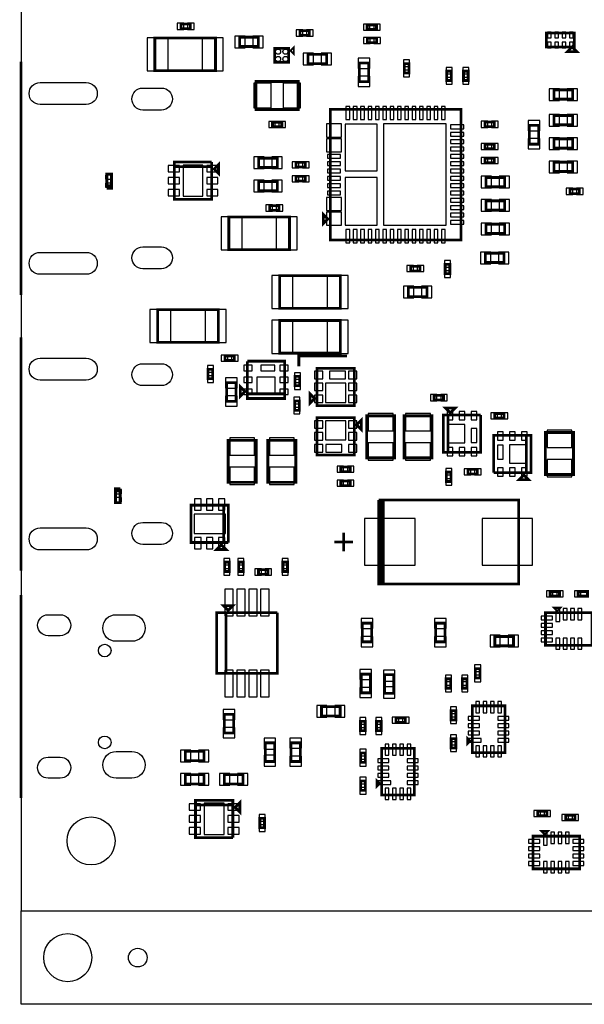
# Model space of a CAD drawing. Extents: x -287 to 3987, y -100 to 6443.
# Tile 1 of 10: x -103 to 1107, y -100 to 2010. Entities that reach past the tile are written whole.
import ezdxf

# ---------------------------------------------------------------- set-up
doc = ezdxf.new("R2010")
doc.units = 0
for name, color, linetype in [('BG_OUTLINE', 95, 'CONTINUOUS'), ('PG_ASSEMBLY_BOTTOM', 52, 'CONTINUOUS'), ('PIN_BOTTOM', 1, 'CONTINUOUS')]:
    doc.layers.add(name, color=color, linetype=linetype)

msp = doc.modelspace()

# ---------------------------------------------------------------- linework, layer by layer
at = {"layer": 'BG_OUTLINE'}
for points in [[(-100, 100), (3246.45, 100), (3246.45, 6009.32), (-100, 6009.32)], [(-100, -100), (-100, 100), (3246.45, 100), (3246.45, -100)]]:
    msp.add_lwpolyline(points, close=True, dxfattribs=at)
at = {"layer": 'BG_OUTLINE', "const_width": 6}
for points in [[(-100, 1919.61), (-100, 1419.61)], [(-100, 1329.06), (-100, 829.06)], [(-100, 777.12), (-100, 342.12)]]:
    msp.add_lwpolyline(points, dxfattribs=at)
at = {"layer": 'PG_ASSEMBLY_BOTTOM', "const_width": 6}
for points in [[(262.44, 1990.51), (242.44, 1990.51), (242.44, 2000.51), (262.44, 2000.51), (262.44, 1990.51)], [(497.58, 1986.17), (517.58, 1986.17), (517.58, 1976.17), (497.58, 1976.17), (497.58, 1986.17)], [(641.54, 1998.77), (661.54, 1998.77), (661.54, 1988.77), (641.54, 1988.77), (641.54, 1998.77)], [(1085.38, 1981.34), (1025.38, 1981.34), (1025.38, 1951.34), (1085.38, 1951.34), (1085.38, 1981.34)], [(186.54, 1970.4), (316.54, 1970.4), (316.54, 1900.4), (186.54, 1900.4), (186.54, 1970.4)], [(408.36, 1952.25), (368.36, 1952.25), (368.36, 1972.25), (408.36, 1972.25), (408.36, 1952.25)], [(641.79, 1970.33), (661.79, 1970.33), (661.79, 1960.33), (641.79, 1960.33), (641.79, 1970.33)], [(473.34, 1918.37), (443.34, 1918.37), (443.34, 1948.37), (473.34, 1948.37), (473.34, 1918.37)], [(478.34, 1943.37), (483.34, 1948.37), (483.34, 1938.37), (478.34, 1943.37)], [(1090.38, 1941.34), (1070.38, 1941.34), (1080.38, 1951.34), (1090.38, 1941.34)], [(554.77, 1915.63), (514.77, 1915.63), (514.77, 1935.63), (554.77, 1935.63), (554.77, 1915.63)], [(644.54, 1916.9), (644.54, 1876.9), (624.54, 1876.9), (624.54, 1916.9), (644.54, 1916.9)], [(730.98, 1915.38), (730.98, 1895.38), (720.98, 1895.38), (720.98, 1915.38), (730.98, 1915.38)], [(821.97, 1899.57), (821.97, 1879.57), (811.97, 1879.57), (811.97, 1899.57), (821.97, 1899.57)], [(857.97, 1899.57), (857.97, 1879.57), (847.97, 1879.57), (847.97, 1899.57), (857.97, 1899.57)], [(493.49, 1817.26), (403.49, 1817.26), (403.49, 1877.26), (493.49, 1877.26), (493.49, 1817.26)], [(1041.54, 1859.4), (1081.54, 1859.4), (1081.54, 1839.4), (1041.54, 1839.4), (1041.54, 1859.4)], [(562.36, 1537.76), (842.36, 1537.76), (842.36, 1817.76), (562.36, 1817.76), (562.36, 1537.76)], [(914.05, 1780.48), (894.05, 1780.48), (894.05, 1790.48), (914.05, 1790.48), (914.05, 1780.48)], [(1041.54, 1804.4), (1081.54, 1804.4), (1081.54, 1784.4), (1041.54, 1784.4), (1041.54, 1804.4)], [(458.49, 1780.26), (438.49, 1780.26), (438.49, 1790.26), (458.49, 1790.26), (458.49, 1780.26)], [(988.91, 1743.17), (988.91, 1783.17), (1008.91, 1783.17), (1008.91, 1743.17), (988.91, 1743.17)], [(1041.54, 1754.4), (1081.54, 1754.4), (1081.54, 1734.4), (1041.54, 1734.4), (1041.54, 1754.4)], [(914.05, 1732.98), (894.05, 1732.98), (894.05, 1742.98), (914.05, 1742.98), (914.05, 1732.98)], [(449.05, 1693.17), (409.05, 1693.17), (409.05, 1713.17), (449.05, 1713.17), (449.05, 1693.17)], [(914.05, 1702.98), (894.05, 1702.98), (894.05, 1712.98), (914.05, 1712.98), (914.05, 1702.98)], [(308.47, 1704.82), (228.47, 1704.82), (228.47, 1624.82), (308.47, 1624.82), (308.47, 1694.82), (228.47, 1694.82)], [(228.47, 1694.82), (308.47, 1694.82), (308.47, 1704.82)], [(313.47, 1689.82), (323.47, 1699.82), (323.47, 1679.82), (313.47, 1689.82)], [(509.05, 1694), (489.05, 1694), (489.05, 1704), (509.05, 1704), (509.05, 1694)], [(1081.54, 1684.4), (1041.54, 1684.4), (1041.54, 1704.4), (1081.54, 1704.4), (1081.54, 1684.4)], [(83.59, 1648.8), (83.59, 1678.8), (93.59, 1678.8), (93.59, 1653.8), (83.59, 1653.8)], [(509.05, 1664), (489.05, 1664), (489.05, 1674), (509.05, 1674), (509.05, 1664)], [(896.17, 1671.61), (936.17, 1671.61), (936.17, 1651.61), (896.17, 1651.61), (896.17, 1671.61)], [(83.59, 1653.8), (93.59, 1653.8), (93.59, 1648.8), (83.59, 1648.8)], [(449.05, 1643.17), (409.05, 1643.17), (409.05, 1663.17), (449.05, 1663.17), (449.05, 1643.17)], [(1096.04, 1636.9), (1076.04, 1636.9), (1076.04, 1646.9), (1096.04, 1646.9), (1096.04, 1636.9)], [(896.17, 1621.61), (936.17, 1621.61), (936.17, 1601.61), (896.17, 1601.61), (896.17, 1621.61)], [(452.53, 1601.26), (432.53, 1601.26), (432.53, 1611.26), (452.53, 1611.26), (452.53, 1601.26)], [(475, 1517), (345, 1517), (345, 1587), (475, 1587), (475, 1517)], [(557.36, 1582.76), (547.36, 1572.76), (547.36, 1592.76), (557.36, 1582.76)], [(896.17, 1571.61), (936.17, 1571.61), (936.17, 1551.61), (896.17, 1551.61), (896.17, 1571.61)], [(894.75, 1509.41), (934.75, 1509.41), (934.75, 1489.41), (894.75, 1489.41), (894.75, 1509.41)], [(734.54, 1481.4), (754.54, 1481.4), (754.54, 1471.4), (734.54, 1471.4), (734.54, 1481.4)], [(818.54, 1485.4), (818.54, 1465.4), (808.54, 1465.4), (808.54, 1485.4), (818.54, 1485.4)], [(583.84, 1391.32), (453.84, 1391.32), (453.84, 1461.32), (583.84, 1461.32), (583.84, 1391.32)], [(729.54, 1436.4), (769.54, 1436.4), (769.54, 1416.4), (729.54, 1416.4), (729.54, 1436.4)], [(192.54, 1388.4), (322.54, 1388.4), (322.54, 1318.4), (192.54, 1318.4), (192.54, 1388.4)], [(584.08, 1295.32), (454.08, 1295.32), (454.08, 1365.32), (584.08, 1365.32), (584.08, 1295.32)], [(337, 1289.5), (357, 1289.5), (357, 1279.5), (337, 1279.5), (337, 1289.5)], [(598, 1289), (495, 1289), (495, 1267)], [(464.73, 1208.01), (384.73, 1208.01), (384.73, 1278.01)], [(384.73, 1278.01), (464.73, 1278.01), (464.73, 1198.01), (384.73, 1198.01), (384.73, 1208.01), (464.73, 1208.01)], [(534.02, 1182.87), (534.02, 1262.87), (614.02, 1262.87), (614.02, 1182.87), (534.02, 1182.87)], [(310.65, 1260.41), (310.65, 1240.41), (300.65, 1240.41), (300.65, 1260.41), (310.65, 1260.41)], [(487.04, 1225.4), (487.04, 1245.4), (497.04, 1245.4), (497.04, 1225.4), (487.04, 1225.4)], [(360.54, 1231.83), (360.54, 1191.83), (340.54, 1191.83), (340.54, 1231.83), (360.54, 1231.83)], [(379.73, 1213.01), (369.73, 1203.01), (369.73, 1223.01), (379.73, 1213.01)], [(529.02, 1197.87), (519.02, 1187.87), (519.02, 1207.87), (529.02, 1197.87)], [(785.06, 1204.86), (805.06, 1204.86), (805.06, 1194.86), (785.06, 1194.86), (785.06, 1204.86)], [(495.99, 1192.9), (495.99, 1172.9), (485.99, 1172.9), (485.99, 1192.9), (495.99, 1192.9)], [(700.4, 1160.8), (700.4, 1070.8), (640.4, 1070.8), (640.4, 1160.8), (700.4, 1160.8)], [(780.4, 1160.8), (780.4, 1070.8), (720.4, 1070.8), (720.4, 1160.8), (780.4, 1160.8)], [(884.68, 1162.61), (884.68, 1082.61), (804.68, 1082.61), (804.68, 1162.61), (814.68, 1162.61), (814.68, 1082.61)], [(819.68, 1167.61), (809.68, 1177.61), (829.68, 1177.61), (819.68, 1167.61)], [(814.68, 1082.61), (814.68, 1162.61), (884.68, 1162.61)], [(934.62, 1155.82), (914.62, 1155.82), (914.62, 1165.82), (934.62, 1165.82), (934.62, 1155.82)], [(614.02, 1156.87), (614.02, 1076.87), (534.02, 1076.87), (534.02, 1156.87), (614.02, 1156.87)], [(619.02, 1141.87), (629.02, 1151.87), (629.02, 1131.87), (619.02, 1141.87)], [(912.32, 1039.17), (912.32, 1119.17), (992.32, 1119.17), (992.32, 1039.17), (982.32, 1039.17), (982.32, 1119.17)], [(982.32, 1119.17), (982.32, 1039.17), (912.32, 1039.17)], [(1083.38, 1125.34), (1083.38, 1035.34), (1023.38, 1035.34), (1023.38, 1125.34), (1083.38, 1125.34)], [(343.58, 1018.62), (343.58, 1108.62), (403.58, 1108.62), (403.58, 1018.62), (343.58, 1018.62)], [(428.58, 1018.62), (428.58, 1108.62), (488.58, 1108.62), (488.58, 1018.62), (428.58, 1018.62)], [(585.04, 1051.4), (605.04, 1051.4), (605.04, 1041.4), (585.04, 1041.4), (585.04, 1051.4)], [(821.18, 1040.28), (821.18, 1020.28), (811.18, 1020.28), (811.18, 1040.28), (821.18, 1040.28)], [(857.62, 1046.18), (877.62, 1046.18), (877.62, 1036.18), (857.62, 1036.18), (857.62, 1046.18)], [(977.32, 1034.17), (987.32, 1024.17), (967.32, 1024.17), (977.32, 1034.17)], [(585.04, 1021.4), (605.04, 1021.4), (605.04, 1011.4), (585.04, 1011.4), (585.04, 1021.4)], [(112.29, 999.75), (102.29, 999.75), (102.29, 1004.75), (112.29, 1004.75)], [(112.29, 1004.75), (112.29, 974.75), (102.29, 974.75), (102.29, 999.75), (112.29, 999.75)], [(344.09, 889.5), (344.09, 969.5), (264.09, 969.5), (264.09, 889.5), (334.09, 889.5), (334.09, 969.5)], [(334.09, 969.5), (334.09, 889.5), (344.09, 889.5)], [(670.95, 800.68), (675.95, 800.68), (675.95, 980.68), (670.95, 980.68), (670.95, 800.68), (665.95, 800.68), (665.95, 980.68)], [(665.95, 980.68), (965.95, 980.68), (965.95, 800.68), (670.95, 800.68)], [(590.95, 870.68), (590.95, 910.68)], [(329.09, 884.5), (339.09, 874.5), (319.09, 874.5), (329.09, 884.5)], [(570.95, 890.68), (610.95, 890.68)], [(336.01, 827.29), (336.01, 847.29), (346.01, 847.29), (346.01, 827.29), (336.01, 827.29)], [(366.01, 827.29), (366.01, 847.29), (376.01, 847.29), (376.01, 827.29), (366.01, 827.29)], [(460.77, 827.29), (460.77, 847.29), (470.77, 847.29), (470.77, 827.29), (460.77, 827.29)], [(408.73, 831.27), (428.73, 831.27), (428.73, 821.27), (408.73, 821.27), (408.73, 831.27)], [(1033.54, 784.4), (1053.54, 784.4), (1053.54, 774.4), (1033.54, 774.4), (1033.54, 784.4)], [(1113.54, 774.4), (1093.54, 774.4), (1093.54, 784.4), (1113.54, 784.4), (1113.54, 774.4)], [(448.81, 739.12), (448.81, 609.12), (318.81, 609.12), (318.81, 739.12), (338.81, 739.12), (338.81, 609.12)], [(343.81, 744.12), (333.81, 754.12), (353.81, 754.12), (343.81, 744.12)], [(338.81, 609.12), (338.81, 739.12), (448.81, 739.12)], [(1123.54, 739.38), (1123.54, 669.38), (1023.54, 669.38), (1023.54, 739.38), (1123.54, 739.38)], [(1043.54, 749.38), (1053.54, 749.38), (1048.54, 744.38), (1043.54, 749.38)], [(650.9, 716.6), (650.9, 676.6), (630.9, 676.6), (630.9, 716.6), (650.9, 716.6)], [(808.38, 716.6), (808.38, 676.6), (788.38, 676.6), (788.38, 716.6), (808.38, 716.6)], [(955.05, 668.11), (915.05, 668.11), (915.05, 688.11), (955.05, 688.11), (955.05, 668.11)], [(883.23, 619.3), (883.23, 599.3), (873.23, 599.3), (873.23, 619.3), (883.23, 619.3)], [(648.46, 607.36), (648.46, 567.36), (628.46, 567.36), (628.46, 607.36), (648.46, 607.36)], [(678.46, 566.18), (678.46, 606.18), (698.46, 606.18), (698.46, 566.18), (678.46, 566.18)], [(810.54, 577.4), (810.54, 597.4), (820.54, 597.4), (820.54, 577.4), (810.54, 577.4)], [(855.54, 597.4), (855.54, 577.4), (845.54, 577.4), (845.54, 597.4), (855.54, 597.4)], [(543.67, 537.63), (583.67, 537.63), (583.67, 517.63), (543.67, 517.63), (543.67, 537.63)], [(831.54, 529.4), (831.54, 509.4), (821.54, 509.4), (821.54, 529.4), (831.54, 529.4)], [(866.56, 539.4), (936.56, 539.4), (936.56, 439.4), (866.56, 439.4), (866.56, 539.4)], [(335.42, 481.15), (335.42, 521.15), (355.42, 521.15), (355.42, 481.15), (335.42, 481.15)], [(627.04, 486.42), (627.04, 506.42), (637.04, 506.42), (637.04, 486.42), (627.04, 486.42)], [(671.54, 506.42), (671.54, 486.42), (661.54, 486.42), (661.54, 506.42), (671.54, 506.42)], [(723.34, 503.73), (703.34, 503.73), (703.34, 513.73), (723.34, 513.73), (723.34, 503.73)], [(821.54, 449.4), (821.54, 469.4), (831.54, 469.4), (831.54, 449.4), (821.54, 449.4)], [(856.56, 459.4), (856.56, 469.4), (861.56, 464.4), (856.56, 459.4)], [(291.67, 422.18), (251.67, 422.18), (251.67, 442.18), (291.67, 442.18), (291.67, 422.18)], [(443.13, 460.27), (443.13, 420.27), (423.13, 420.27), (423.13, 460.27), (443.13, 460.27)], [(478.13, 420.27), (478.13, 460.27), (498.13, 460.27), (498.13, 420.27), (478.13, 420.27)], [(672.56, 448.42), (742.56, 448.42), (742.56, 348.42), (672.56, 348.42), (672.56, 448.42)], [(637.54, 438.42), (637.54, 418.42), (627.54, 418.42), (627.54, 438.42), (637.54, 438.42)], [(291.67, 372.18), (251.67, 372.18), (251.67, 392.18), (291.67, 392.18), (291.67, 372.18)], [(375.24, 372.18), (335.24, 372.18), (335.24, 392.18), (375.24, 392.18), (375.24, 372.18)], [(627.54, 358.42), (627.54, 378.42), (637.54, 378.42), (637.54, 358.42), (627.54, 358.42)], [(662.56, 368.42), (662.56, 378.42), (667.56, 373.42), (662.56, 368.42)], [(353.68, 257.21), (273.68, 257.21), (273.68, 337.21), (353.68, 337.21), (353.68, 327.21), (273.68, 327.21)], [(358.68, 322.21), (368.68, 332.21), (368.68, 312.21), (358.68, 322.21)], [(273.68, 327.21), (353.68, 327.21), (353.68, 257.21)], [(1006.54, 313.9), (1026.54, 313.9), (1026.54, 303.9), (1006.54, 303.9), (1006.54, 313.9)], [(411.54, 278.4), (411.54, 298.4), (421.54, 298.4), (421.54, 278.4), (411.54, 278.4)], [(1086.54, 295.4), (1066.54, 295.4), (1066.54, 305.4), (1086.54, 305.4), (1086.54, 295.4)], [(1096.54, 260.38), (1096.54, 190.38), (996.54, 190.38), (996.54, 260.38), (1096.54, 260.38)], [(1016.54, 270.38), (1026.54, 270.38), (1021.54, 265.38), (1016.54, 270.38)]]:
    msp.add_lwpolyline(points, dxfattribs=at)
at = {"layer": 'PIN_BOTTOM'}
for points in [[(248.42, 1989.01), (248.42, 2002.01), (234.42, 2002.01), (234.42, 1989.01)], [(270.46, 1989.01), (270.46, 2002.01), (256.46, 2002.01), (256.46, 1989.01)], [(489.56, 1987.67), (489.56, 1974.67), (503.56, 1974.67), (503.56, 1987.67)], [(511.6, 1987.67), (511.6, 1974.67), (525.6, 1974.67), (525.6, 1987.67)], [(633.52, 2000.27), (633.52, 1987.27), (647.52, 1987.27), (647.52, 2000.27)], [(655.56, 2000.27), (655.56, 1987.27), (669.56, 1987.27), (669.56, 2000.27)], [(1035.76, 1971.17), (1035.76, 1983.17), (1027.76, 1983.17), (1027.76, 1971.17)], [(1051.51, 1971.17), (1051.51, 1983.17), (1043.51, 1983.17), (1043.51, 1971.17)], [(1067.25, 1971.17), (1067.25, 1983.17), (1059.25, 1983.17), (1059.25, 1971.17)], [(1083, 1971.17), (1083, 1983.17), (1075, 1983.17), (1075, 1971.17)], [(169.98, 1970.9), (169.98, 1899.9), (214.98, 1899.9), (214.98, 1970.9)], [(288.1, 1970.9), (288.1, 1899.9), (333.1, 1899.9), (333.1, 1970.9)], [(380.07, 1949.75), (380.07, 1974.75), (358.07, 1974.75), (358.07, 1949.75)], [(418.65, 1949.75), (418.65, 1974.75), (396.65, 1974.75), (396.65, 1949.75)], [(633.77, 1971.83), (633.77, 1958.83), (647.77, 1958.83), (647.77, 1971.83)], [(655.81, 1971.83), (655.81, 1958.83), (669.81, 1958.83), (669.81, 1971.83)], [(1035.76, 1949.51), (1035.76, 1961.51), (1027.76, 1961.51), (1027.76, 1949.51)], [(1051.51, 1949.51), (1051.51, 1961.51), (1043.51, 1961.51), (1043.51, 1949.51)], [(1067.25, 1949.51), (1067.25, 1961.51), (1059.25, 1961.51), (1059.25, 1949.51)], [(1083, 1949.51), (1083, 1961.51), (1075, 1961.51), (1075, 1949.51)], [(526.48, 1913.13), (526.48, 1938.13), (504.48, 1938.13), (504.48, 1913.13)], [(565.06, 1913.13), (565.06, 1938.13), (543.06, 1938.13), (543.06, 1913.13)], [(647.04, 1927.19), (622.04, 1927.19), (622.04, 1905.19), (647.04, 1905.19)], [(732.48, 1923.4), (719.48, 1923.4), (719.48, 1909.4), (732.48, 1909.4)], [(732.48, 1901.36), (719.48, 1901.36), (719.48, 1887.36), (732.48, 1887.36)], [(823.47, 1907.59), (810.47, 1907.59), (810.47, 1893.59), (823.47, 1893.59)], [(859.47, 1907.59), (846.47, 1907.59), (846.47, 1893.59), (859.47, 1893.59)], [(647.04, 1888.61), (622.04, 1888.61), (622.04, 1866.61), (647.04, 1866.61)], [(823.47, 1885.55), (810.47, 1885.55), (810.47, 1871.55), (823.47, 1871.55)], [(859.47, 1885.55), (846.47, 1885.55), (846.47, 1871.55), (859.47, 1871.55)], [(435.49, 1820.76), (435.49, 1873.76), (398.49, 1873.76), (398.49, 1820.76)], [(498.49, 1820.76), (498.49, 1873.76), (461.49, 1873.76), (461.49, 1820.76)], [(1031.25, 1861.9), (1031.25, 1836.9), (1053.25, 1836.9), (1053.25, 1861.9)], [(1069.83, 1861.9), (1069.83, 1836.9), (1091.83, 1836.9), (1091.83, 1861.9)], [(604, 1823.65), (596, 1823.65), (596, 1795.65), (604, 1795.65)], [(619.75, 1823.65), (611.75, 1823.65), (611.75, 1795.65), (619.75, 1795.65)], [(635.49, 1823.65), (627.49, 1823.65), (627.49, 1795.65), (635.49, 1795.65)], [(651.24, 1823.65), (643.24, 1823.65), (643.24, 1795.65), (651.24, 1795.65)], [(666.99, 1823.65), (658.99, 1823.65), (658.99, 1795.65), (666.99, 1795.65)], [(682.74, 1823.65), (674.74, 1823.65), (674.74, 1795.65), (682.74, 1795.65)], [(698.49, 1823.65), (690.49, 1823.65), (690.49, 1795.65), (698.49, 1795.65)], [(714.23, 1823.65), (706.23, 1823.65), (706.23, 1795.65), (714.23, 1795.65)], [(729.98, 1823.65), (721.98, 1823.65), (721.98, 1795.65), (729.98, 1795.65)], [(745.73, 1823.65), (737.73, 1823.65), (737.73, 1795.65), (745.73, 1795.65)], [(761.48, 1823.65), (753.48, 1823.65), (753.48, 1795.65), (761.48, 1795.65)], [(777.23, 1823.65), (769.23, 1823.65), (769.23, 1795.65), (777.23, 1795.65)], [(792.97, 1823.65), (784.97, 1823.65), (784.97, 1795.65), (792.97, 1795.65)], [(808.72, 1823.65), (800.72, 1823.65), (800.72, 1795.65), (808.72, 1795.65)], [(986.41, 1771.46), (1011.41, 1771.46), (1011.41, 1793.46), (986.41, 1793.46)], [(1031.25, 1806.9), (1031.25, 1781.9), (1053.25, 1781.9), (1053.25, 1806.9)], [(1069.83, 1806.9), (1069.83, 1781.9), (1091.83, 1781.9), (1091.83, 1806.9)], [(444.47, 1778.76), (444.47, 1791.76), (430.47, 1791.76), (430.47, 1778.76)], [(466.51, 1778.76), (466.51, 1791.76), (452.51, 1791.76), (452.51, 1778.76)], [(554.47, 1786.25), (554.47, 1758.25), (586.47, 1758.25), (586.47, 1786.25)], [(594.04, 1785.83), (594.04, 1685.83), (663.04, 1685.83), (663.04, 1785.83)], [(676.7, 1786.26), (676.7, 1569.26), (810.7, 1569.26), (810.7, 1786.26)], [(820.25, 1784.12), (820.25, 1776.12), (848.25, 1776.12), (848.25, 1784.12)], [(900.03, 1778.98), (900.03, 1791.98), (886.03, 1791.98), (886.03, 1778.98)], [(922.07, 1778.98), (922.07, 1791.98), (908.07, 1791.98), (908.07, 1778.98)], [(554.47, 1754.75), (554.47, 1726.75), (586.47, 1726.75), (586.47, 1754.75)], [(820.25, 1768.37), (820.25, 1760.37), (848.25, 1760.37), (848.25, 1768.37)], [(820.25, 1752.63), (820.25, 1744.63), (848.25, 1744.63), (848.25, 1752.63)], [(986.41, 1732.88), (1011.41, 1732.88), (1011.41, 1754.88), (986.41, 1754.88)], [(1031.25, 1756.9), (1031.25, 1731.9), (1053.25, 1731.9), (1053.25, 1756.9)], [(1069.83, 1756.9), (1069.83, 1731.9), (1091.83, 1731.9), (1091.83, 1756.9)], [(820.25, 1736.88), (820.25, 1728.88), (848.25, 1728.88), (848.25, 1736.88)], [(900.03, 1731.48), (900.03, 1744.48), (886.03, 1744.48), (886.03, 1731.48)], [(922.07, 1731.48), (922.07, 1744.48), (908.07, 1744.48), (908.07, 1731.48)], [(420.76, 1690.67), (420.76, 1715.67), (398.76, 1715.67), (398.76, 1690.67)], [(459.34, 1690.67), (459.34, 1715.67), (437.34, 1715.67), (437.34, 1690.67)], [(556.47, 1721.13), (556.47, 1713.13), (584.47, 1713.13), (584.47, 1721.13)], [(820.25, 1721.13), (820.25, 1713.13), (848.25, 1713.13), (848.25, 1721.13)], [(900.03, 1701.48), (900.03, 1714.48), (886.03, 1714.48), (886.03, 1701.48)], [(922.07, 1701.48), (922.07, 1714.48), (908.07, 1714.48), (908.07, 1701.48)], [(239.13, 1683.41), (239.13, 1697.41), (215.13, 1697.41), (215.13, 1683.41)], [(289.47, 1631.32), (289.47, 1698.32), (247.47, 1698.32), (247.47, 1631.32)], [(321.81, 1683.41), (321.81, 1697.41), (297.81, 1697.41), (297.81, 1683.41)], [(495.03, 1692.5), (495.03, 1705.5), (481.03, 1705.5), (481.03, 1692.5)], [(517.07, 1692.5), (517.07, 1705.5), (503.07, 1705.5), (503.07, 1692.5)], [(556.47, 1705.38), (556.47, 1697.38), (584.47, 1697.38), (584.47, 1705.38)], [(556.47, 1689.63), (556.47, 1681.63), (584.47, 1681.63), (584.47, 1689.63)], [(820.25, 1705.38), (820.25, 1697.38), (848.25, 1697.38), (848.25, 1705.38)], [(820.25, 1689.63), (820.25, 1681.63), (848.25, 1681.63), (848.25, 1689.63)], [(1053.25, 1681.9), (1053.25, 1706.9), (1031.25, 1706.9), (1031.25, 1681.9)], [(1091.83, 1681.9), (1091.83, 1706.9), (1069.83, 1706.9), (1069.83, 1681.9)], [(81.09, 1667.96), (96.09, 1667.96), (96.09, 1676.96), (81.09, 1676.96)], [(239.13, 1657.82), (239.13, 1671.82), (215.13, 1671.82), (215.13, 1657.82)], [(321.81, 1657.82), (321.81, 1671.82), (297.81, 1671.82), (297.81, 1657.82)], [(495.03, 1662.5), (495.03, 1675.5), (481.03, 1675.5), (481.03, 1662.5)], [(517.07, 1662.5), (517.07, 1675.5), (503.07, 1675.5), (503.07, 1662.5)], [(556.47, 1673.89), (556.47, 1665.89), (584.47, 1665.89), (584.47, 1673.89)], [(594.04, 1671.67), (594.04, 1569.67), (663.04, 1569.67), (663.04, 1671.67)], [(820.25, 1673.89), (820.25, 1665.89), (848.25, 1665.89), (848.25, 1673.89)], [(885.88, 1674.11), (885.88, 1649.11), (907.88, 1649.11), (907.88, 1674.11)], [(924.46, 1674.11), (924.46, 1649.11), (946.46, 1649.11), (946.46, 1674.11)], [(81.09, 1650.64), (96.09, 1650.64), (96.09, 1659.64), (81.09, 1659.64)], [(239.13, 1632.23), (239.13, 1646.23), (215.13, 1646.23), (215.13, 1632.23)], [(321.81, 1632.23), (321.81, 1646.23), (297.81, 1646.23), (297.81, 1632.23)], [(420.76, 1640.67), (420.76, 1665.67), (398.76, 1665.67), (398.76, 1640.67)], [(459.34, 1640.67), (459.34, 1665.67), (437.34, 1665.67), (437.34, 1640.67)], [(556.47, 1658.14), (556.47, 1650.14), (584.47, 1650.14), (584.47, 1658.14)], [(820.25, 1658.14), (820.25, 1650.14), (848.25, 1650.14), (848.25, 1658.14)], [(1082.02, 1635.4), (1082.02, 1648.4), (1068.02, 1648.4), (1068.02, 1635.4)], [(1104.06, 1635.4), (1104.06, 1648.4), (1090.06, 1648.4), (1090.06, 1635.4)], [(554.47, 1628.77), (554.47, 1600.77), (586.47, 1600.77), (586.47, 1628.77)], [(556.47, 1642.39), (556.47, 1634.39), (584.47, 1634.39), (584.47, 1642.39)], [(820.25, 1642.39), (820.25, 1634.39), (848.25, 1634.39), (848.25, 1642.39)], [(820.25, 1626.64), (820.25, 1618.64), (848.25, 1618.64), (848.25, 1626.64)], [(438.51, 1599.76), (438.51, 1612.76), (424.51, 1612.76), (424.51, 1599.76)], [(460.55, 1599.76), (460.55, 1612.76), (446.55, 1612.76), (446.55, 1599.76)], [(820.25, 1610.89), (820.25, 1602.89), (848.25, 1602.89), (848.25, 1610.89)], [(885.88, 1624.11), (885.88, 1599.11), (907.88, 1599.11), (907.88, 1624.11)], [(924.46, 1624.11), (924.46, 1599.11), (946.46, 1599.11), (946.46, 1624.11)], [(373.44, 1516.5), (373.44, 1587.5), (328.44, 1587.5), (328.44, 1516.5)], [(491.56, 1516.5), (491.56, 1587.5), (446.56, 1587.5), (446.56, 1516.5)], [(554.47, 1597.27), (554.47, 1569.27), (586.47, 1569.27), (586.47, 1597.27)], [(820.25, 1595.15), (820.25, 1587.15), (848.25, 1587.15), (848.25, 1595.15)], [(820.25, 1579.4), (820.25, 1571.4), (848.25, 1571.4), (848.25, 1579.4)], [(885.88, 1574.11), (885.88, 1549.11), (907.88, 1549.11), (907.88, 1574.11)], [(924.46, 1574.11), (924.46, 1549.11), (946.46, 1549.11), (946.46, 1574.11)], [(604, 1559.87), (596, 1559.87), (596, 1531.87), (604, 1531.87)], [(619.75, 1559.87), (611.75, 1559.87), (611.75, 1531.87), (619.75, 1531.87)], [(635.49, 1559.87), (627.49, 1559.87), (627.49, 1531.87), (635.49, 1531.87)], [(651.24, 1559.87), (643.24, 1559.87), (643.24, 1531.87), (651.24, 1531.87)], [(666.99, 1559.87), (658.99, 1559.87), (658.99, 1531.87), (666.99, 1531.87)], [(682.74, 1559.87), (674.74, 1559.87), (674.74, 1531.87), (682.74, 1531.87)], [(698.49, 1559.87), (690.49, 1559.87), (690.49, 1531.87), (698.49, 1531.87)], [(714.23, 1559.87), (706.23, 1559.87), (706.23, 1531.87), (714.23, 1531.87)], [(729.98, 1559.87), (721.98, 1559.87), (721.98, 1531.87), (729.98, 1531.87)], [(745.73, 1559.87), (737.73, 1559.87), (737.73, 1531.87), (745.73, 1531.87)], [(761.48, 1559.87), (753.48, 1559.87), (753.48, 1531.87), (761.48, 1531.87)], [(777.23, 1559.87), (769.23, 1559.87), (769.23, 1531.87), (777.23, 1531.87)], [(792.97, 1559.87), (784.97, 1559.87), (784.97, 1531.87), (792.97, 1531.87)], [(808.72, 1559.87), (800.72, 1559.87), (800.72, 1531.87), (808.72, 1531.87)], [(884.46, 1511.91), (884.46, 1486.91), (906.46, 1486.91), (906.46, 1511.91)], [(923.04, 1511.91), (923.04, 1486.91), (945.04, 1486.91), (945.04, 1511.91)], [(726.52, 1482.9), (726.52, 1469.9), (740.52, 1469.9), (740.52, 1482.9)], [(748.56, 1482.9), (748.56, 1469.9), (762.56, 1469.9), (762.56, 1482.9)], [(820.04, 1493.42), (807.04, 1493.42), (807.04, 1479.42), (820.04, 1479.42)], [(482.28, 1390.82), (482.28, 1461.82), (437.28, 1461.82), (437.28, 1390.82)], [(600.4, 1390.82), (600.4, 1461.82), (555.4, 1461.82), (555.4, 1390.82)], [(820.04, 1471.38), (807.04, 1471.38), (807.04, 1457.38), (820.04, 1457.38)], [(719.25, 1438.9), (719.25, 1413.9), (741.25, 1413.9), (741.25, 1438.9)], [(757.83, 1438.9), (757.83, 1413.9), (779.83, 1413.9), (779.83, 1438.9)], [(175.98, 1388.9), (175.98, 1317.9), (220.98, 1317.9), (220.98, 1388.9)], [(294.1, 1388.9), (294.1, 1317.9), (339.1, 1317.9), (339.1, 1388.9)], [(482.52, 1294.82), (482.52, 1365.82), (437.52, 1365.82), (437.52, 1294.82)], [(600.64, 1294.82), (600.64, 1365.82), (555.64, 1365.82), (555.64, 1294.82)], [(328.98, 1291), (328.98, 1278), (342.98, 1278), (342.98, 1291)], [(351.02, 1291), (351.02, 1278), (365.02, 1278), (365.02, 1291)], [(312.15, 1268.43), (299.15, 1268.43), (299.15, 1254.43), (312.15, 1254.43)], [(377.34, 1269.6), (377.34, 1257.6), (395.34, 1257.6), (395.34, 1269.6)], [(413.47, 1269.6), (413.47, 1257.6), (443.47, 1257.6), (443.47, 1269.6)], [(454.12, 1269.6), (454.12, 1257.6), (472.12, 1257.6), (472.12, 1269.6)], [(312.15, 1246.39), (299.15, 1246.39), (299.15, 1232.39), (312.15, 1232.39)], [(485.54, 1239.42), (498.54, 1239.42), (498.54, 1253.42), (485.54, 1253.42)], [(528.7, 1240.46), (546.7, 1240.46), (546.7, 1256.46), (528.7, 1256.46)], [(560.8, 1240.46), (594.8, 1240.46), (594.8, 1256.46), (560.8, 1256.46)], [(601.34, 1240.46), (619.34, 1240.46), (619.34, 1256.46), (601.34, 1256.46)], [(363.04, 1242.12), (338.04, 1242.12), (338.04, 1220.12), (363.04, 1220.12)], [(377.34, 1244.01), (377.34, 1232.01), (395.34, 1232.01), (395.34, 1244.01)], [(405.23, 1243.71), (405.23, 1206.71), (444.23, 1206.71), (444.23, 1243.71)], [(454.12, 1244.01), (454.12, 1232.01), (472.12, 1232.01), (472.12, 1244.01)], [(485.54, 1217.38), (498.54, 1217.38), (498.54, 1231.38), (485.54, 1231.38)], [(528.7, 1214.87), (546.7, 1214.87), (546.7, 1230.87), (528.7, 1230.87)], [(552.52, 1189.57), (595.52, 1189.57), (595.52, 1230.57), (552.52, 1230.57)], [(601.34, 1214.87), (619.34, 1214.87), (619.34, 1230.87), (601.34, 1230.87)], [(363.04, 1203.54), (338.04, 1203.54), (338.04, 1181.54), (363.04, 1181.54)], [(377.34, 1218.42), (377.34, 1206.42), (395.34, 1206.42), (395.34, 1218.42)], [(454.12, 1218.42), (454.12, 1206.42), (472.12, 1206.42), (472.12, 1218.42)], [(528.7, 1189.28), (546.7, 1189.28), (546.7, 1205.28), (528.7, 1205.28)], [(601.34, 1189.28), (619.34, 1189.28), (619.34, 1205.28), (601.34, 1205.28)], [(777.04, 1206.36), (777.04, 1193.36), (791.04, 1193.36), (791.04, 1206.36)], [(799.08, 1206.36), (799.08, 1193.36), (813.08, 1193.36), (813.08, 1206.36)], [(497.49, 1200.92), (484.49, 1200.92), (484.49, 1186.92), (497.49, 1186.92)], [(497.49, 1178.88), (484.49, 1178.88), (484.49, 1164.88), (497.49, 1164.88)], [(696.9, 1165.8), (643.9, 1165.8), (643.9, 1128.8), (696.9, 1128.8)], [(776.9, 1165.8), (723.9, 1165.8), (723.9, 1128.8), (776.9, 1128.8)], [(825.09, 1170), (813.09, 1170), (813.09, 1152), (825.09, 1152)], [(850.68, 1170), (838.68, 1170), (838.68, 1152), (850.68, 1152)], [(876.27, 1170), (864.27, 1170), (864.27, 1152), (876.27, 1152)], [(920.6, 1154.32), (920.6, 1167.32), (906.6, 1167.32), (906.6, 1154.32)], [(942.64, 1154.32), (942.64, 1167.32), (928.64, 1167.32), (928.64, 1154.32)], [(546.7, 1150.46), (528.7, 1150.46), (528.7, 1134.46), (546.7, 1134.46)], [(595.52, 1150.17), (552.52, 1150.17), (552.52, 1109.17), (595.52, 1109.17)], [(619.34, 1150.46), (601.34, 1150.46), (601.34, 1134.46), (619.34, 1134.46)], [(850.38, 1142.11), (813.38, 1142.11), (813.38, 1103.11), (850.38, 1103.11)], [(546.7, 1124.87), (528.7, 1124.87), (528.7, 1108.87), (546.7, 1108.87)], [(619.34, 1124.87), (601.34, 1124.87), (601.34, 1108.87), (619.34, 1108.87)], [(876.27, 1133.87), (864.27, 1133.87), (864.27, 1103.87), (876.27, 1103.87)], [(920.73, 1108.56), (932.73, 1108.56), (932.73, 1126.56), (920.73, 1126.56)], [(946.32, 1108.56), (958.32, 1108.56), (958.32, 1126.56), (946.32, 1126.56)], [(971.91, 1108.56), (983.91, 1108.56), (983.91, 1126.56), (971.91, 1126.56)], [(1079.88, 1130.34), (1026.88, 1130.34), (1026.88, 1093.34), (1079.88, 1093.34)], [(347.08, 1076.62), (400.08, 1076.62), (400.08, 1113.62), (347.08, 1113.62)], [(432.08, 1076.62), (485.08, 1076.62), (485.08, 1113.62), (432.08, 1113.62)], [(546.7, 1099.28), (528.7, 1099.28), (528.7, 1083.28), (546.7, 1083.28)], [(587.24, 1099.28), (553.24, 1099.28), (553.24, 1083.28), (587.24, 1083.28)], [(619.34, 1099.28), (601.34, 1099.28), (601.34, 1083.28), (619.34, 1083.28)], [(696.9, 1102.8), (643.9, 1102.8), (643.9, 1065.8), (696.9, 1065.8)], [(776.9, 1102.8), (723.9, 1102.8), (723.9, 1065.8), (776.9, 1065.8)], [(920.73, 1067.91), (932.73, 1067.91), (932.73, 1097.91), (920.73, 1097.91)], [(946.62, 1059.67), (983.62, 1059.67), (983.62, 1098.67), (946.62, 1098.67)], [(825.09, 1093.22), (813.09, 1093.22), (813.09, 1075.22), (825.09, 1075.22)], [(850.68, 1093.22), (838.68, 1093.22), (838.68, 1075.22), (850.68, 1075.22)], [(876.27, 1093.22), (864.27, 1093.22), (864.27, 1075.22), (876.27, 1075.22)], [(1079.88, 1067.34), (1026.88, 1067.34), (1026.88, 1030.34), (1079.88, 1030.34)], [(347.08, 1013.62), (400.08, 1013.62), (400.08, 1050.62), (347.08, 1050.62)], [(432.08, 1013.62), (485.08, 1013.62), (485.08, 1050.62), (432.08, 1050.62)], [(577.02, 1052.9), (577.02, 1039.9), (591.02, 1039.9), (591.02, 1052.9)], [(599.06, 1052.9), (599.06, 1039.9), (613.06, 1039.9), (613.06, 1052.9)], [(822.68, 1048.3), (809.68, 1048.3), (809.68, 1034.3), (822.68, 1034.3)], [(849.6, 1047.68), (849.6, 1034.68), (863.6, 1034.68), (863.6, 1047.68)], [(871.64, 1047.68), (871.64, 1034.68), (885.64, 1034.68), (885.64, 1047.68)], [(920.73, 1031.78), (932.73, 1031.78), (932.73, 1049.78), (920.73, 1049.78)], [(946.32, 1031.78), (958.32, 1031.78), (958.32, 1049.78), (946.32, 1049.78)], [(971.91, 1031.78), (983.91, 1031.78), (983.91, 1049.78), (971.91, 1049.78)], [(577.02, 1022.9), (577.02, 1009.9), (591.02, 1009.9), (591.02, 1022.9)], [(599.06, 1022.9), (599.06, 1009.9), (613.06, 1009.9), (613.06, 1022.9)], [(822.68, 1026.26), (809.68, 1026.26), (809.68, 1012.26), (822.68, 1012.26)], [(114.79, 1002.91), (99.79, 1002.91), (99.79, 993.91), (114.79, 993.91)], [(114.79, 985.59), (99.79, 985.59), (99.79, 976.59), (114.79, 976.59)], [(271.5, 958.84), (285.5, 958.84), (285.5, 982.84), (271.5, 982.84)], [(297.09, 958.84), (311.09, 958.84), (311.09, 982.84), (297.09, 982.84)], [(322.68, 958.84), (336.68, 958.84), (336.68, 982.84), (322.68, 982.84)], [(270.59, 908.5), (337.59, 908.5), (337.59, 950.5), (270.59, 950.5)], [(635.97, 940.68), (635.97, 840.68), (743.97, 840.68), (743.97, 940.68)], [(887.93, 940.68), (887.93, 840.68), (995.93, 840.68), (995.93, 940.68)], [(271.5, 876.16), (285.5, 876.16), (285.5, 900.16), (271.5, 900.16)], [(297.09, 876.16), (311.09, 876.16), (311.09, 900.16), (297.09, 900.16)], [(322.68, 876.16), (336.68, 876.16), (336.68, 900.16), (322.68, 900.16)], [(334.51, 841.31), (347.51, 841.31), (347.51, 855.31), (334.51, 855.31)], [(364.51, 841.31), (377.51, 841.31), (377.51, 855.31), (364.51, 855.31)], [(459.27, 841.31), (472.27, 841.31), (472.27, 855.31), (459.27, 855.31)], [(334.51, 819.27), (347.51, 819.27), (347.51, 833.27), (334.51, 833.27)], [(364.51, 819.27), (377.51, 819.27), (377.51, 833.27), (364.51, 833.27)], [(400.71, 832.77), (400.71, 819.77), (414.71, 819.77), (414.71, 832.77)], [(422.75, 832.77), (422.75, 819.77), (436.75, 819.77), (436.75, 832.77)], [(459.27, 819.27), (472.27, 819.27), (472.27, 833.27), (459.27, 833.27)], [(336.42, 789.23), (336.42, 732.23), (354.42, 732.23), (354.42, 789.23)], [(362.01, 789.23), (362.01, 732.23), (380.01, 732.23), (380.01, 789.23)], [(387.61, 789.23), (387.61, 732.23), (405.61, 732.23), (405.61, 789.23)], [(413.2, 789.23), (413.2, 732.23), (431.2, 732.23), (431.2, 789.23)], [(1025.52, 785.9), (1025.52, 772.9), (1039.52, 772.9), (1039.52, 785.9)], [(1047.56, 785.9), (1047.56, 772.9), (1061.56, 772.9), (1061.56, 785.9)], [(1099.52, 772.9), (1099.52, 785.9), (1085.52, 785.9), (1085.52, 772.9)], [(1053.92, 747.91), (1045.92, 747.91), (1045.92, 719.91), (1053.92, 719.91)], [(1069.67, 747.88), (1061.67, 747.88), (1061.67, 723.88), (1069.67, 723.88)], [(1085.41, 747.88), (1077.41, 747.88), (1077.41, 723.88), (1085.41, 723.88)], [(1101.16, 747.88), (1093.16, 747.88), (1093.16, 723.88), (1101.16, 723.88)], [(653.4, 726.89), (628.4, 726.89), (628.4, 704.89), (653.4, 704.89)], [(810.88, 726.89), (785.88, 726.89), (785.88, 704.89), (810.88, 704.89)], [(1038.3, 724), (1038.3, 732), (1014.3, 732), (1014.3, 724)], [(1038.3, 708.25), (1038.3, 716.25), (1014.3, 716.25), (1014.3, 708.25)], [(1038.3, 692.51), (1038.3, 700.51), (1014.3, 700.51), (1014.3, 692.51)], [(653.4, 688.31), (628.4, 688.31), (628.4, 666.31), (653.4, 666.31)], [(810.88, 688.31), (785.88, 688.31), (785.88, 666.31), (810.88, 666.31)], [(926.76, 665.61), (926.76, 690.61), (904.76, 690.61), (904.76, 665.61)], [(965.34, 665.61), (965.34, 690.61), (943.34, 690.61), (943.34, 665.61)], [(1038.3, 676.76), (1038.3, 684.76), (1014.3, 684.76), (1014.3, 676.76)], [(1053.92, 684.88), (1045.92, 684.88), (1045.92, 660.88), (1053.92, 660.88)], [(1069.67, 684.88), (1061.67, 684.88), (1061.67, 660.88), (1069.67, 660.88)], [(1085.41, 684.88), (1077.41, 684.88), (1077.41, 660.88), (1085.41, 660.88)], [(1101.16, 684.88), (1093.16, 684.88), (1093.16, 660.88), (1101.16, 660.88)], [(354.42, 559.01), (354.42, 616.01), (336.42, 616.01), (336.42, 559.01)], [(380.01, 559.01), (380.01, 616.01), (362.01, 616.01), (362.01, 559.01)], [(405.61, 559.01), (405.61, 616.01), (387.61, 616.01), (387.61, 559.01)], [(431.2, 559.01), (431.2, 616.01), (413.2, 616.01), (413.2, 559.01)], [(650.96, 617.65), (625.96, 617.65), (625.96, 595.65), (650.96, 595.65)], [(676.46, 592.29), (700.46, 592.29), (700.46, 616.29), (676.46, 616.29)], [(884.73, 627.32), (871.73, 627.32), (871.73, 613.32), (884.73, 613.32)], [(809.04, 591.42), (822.04, 591.42), (822.04, 605.42), (809.04, 605.42)], [(857.04, 605.42), (844.04, 605.42), (844.04, 591.42), (857.04, 591.42)], [(884.73, 605.28), (871.73, 605.28), (871.73, 591.28), (884.73, 591.28)], [(650.96, 579.07), (625.96, 579.07), (625.96, 557.07), (650.96, 557.07)], [(676.46, 556.07), (700.46, 556.07), (700.46, 580.07), (676.46, 580.07)], [(809.04, 569.38), (822.04, 569.38), (822.04, 583.38), (809.04, 583.38)], [(857.04, 583.38), (844.04, 583.38), (844.04, 569.38), (857.04, 569.38)], [(881.94, 548.64), (873.94, 548.64), (873.94, 524.64), (881.94, 524.64)], [(897.69, 548.64), (889.69, 548.64), (889.69, 524.64), (897.69, 524.64)], [(913.43, 548.64), (905.43, 548.64), (905.43, 524.64), (913.43, 524.64)], [(929.18, 548.64), (921.18, 548.64), (921.18, 524.64), (929.18, 524.64)], [(332.92, 509.44), (357.92, 509.44), (357.92, 531.44), (332.92, 531.44)], [(533.38, 540.13), (533.38, 515.13), (555.38, 515.13), (555.38, 540.13)], [(571.96, 540.13), (571.96, 515.13), (593.96, 515.13), (593.96, 540.13)], [(833.04, 537.42), (820.04, 537.42), (820.04, 523.42), (833.04, 523.42)], [(625.54, 500.44), (638.54, 500.44), (638.54, 514.44), (625.54, 514.44)], [(673.04, 514.44), (660.04, 514.44), (660.04, 500.44), (673.04, 500.44)], [(709.32, 502.23), (709.32, 515.23), (695.32, 515.23), (695.32, 502.23)], [(731.36, 502.23), (731.36, 515.23), (717.36, 515.23), (717.36, 502.23)], [(833.04, 515.38), (820.04, 515.38), (820.04, 501.38), (833.04, 501.38)], [(858.06, 517.02), (858.06, 509.02), (882.06, 509.02), (882.06, 517.02)], [(921.06, 517.02), (921.06, 509.02), (945.06, 509.02), (945.06, 517.02)], [(332.92, 470.86), (357.92, 470.86), (357.92, 492.86), (332.92, 492.86)], [(625.54, 478.4), (638.54, 478.4), (638.54, 492.4), (625.54, 492.4)], [(673.04, 492.4), (660.04, 492.4), (660.04, 478.4), (673.04, 478.4)], [(858.06, 501.27), (858.06, 493.27), (882.06, 493.27), (882.06, 501.27)], [(858.06, 485.53), (858.06, 477.53), (882.06, 477.53), (882.06, 485.53)], [(921.06, 501.27), (921.06, 493.27), (945.06, 493.27), (945.06, 501.27)], [(921.06, 485.53), (921.06, 477.53), (945.06, 477.53), (945.06, 485.53)], [(445.13, 470.38), (421.13, 470.38), (421.13, 446.38), (445.13, 446.38)], [(475.63, 448.56), (500.63, 448.56), (500.63, 470.56), (475.63, 470.56)], [(820.04, 463.42), (833.04, 463.42), (833.04, 477.42), (820.04, 477.42)], [(858.03, 469.78), (858.03, 461.78), (886.03, 461.78), (886.03, 469.78)], [(921.06, 469.78), (921.06, 461.78), (945.06, 461.78), (945.06, 469.78)], [(263.38, 419.68), (263.38, 444.68), (241.38, 444.68), (241.38, 419.68)], [(301.96, 419.68), (301.96, 444.68), (279.96, 444.68), (279.96, 419.68)], [(639.04, 446.44), (626.04, 446.44), (626.04, 432.44), (639.04, 432.44)], [(687.94, 457.66), (679.94, 457.66), (679.94, 433.66), (687.94, 433.66)], [(703.69, 457.66), (695.69, 457.66), (695.69, 433.66), (703.69, 433.66)], [(719.43, 457.66), (711.43, 457.66), (711.43, 433.66), (719.43, 433.66)], [(735.18, 457.66), (727.18, 457.66), (727.18, 433.66), (735.18, 433.66)], [(820.04, 441.38), (833.04, 441.38), (833.04, 455.38), (820.04, 455.38)], [(881.94, 454.16), (873.94, 454.16), (873.94, 430.16), (881.94, 430.16)], [(897.69, 454.16), (889.69, 454.16), (889.69, 430.16), (897.69, 430.16)], [(913.43, 454.16), (905.43, 454.16), (905.43, 430.16), (913.43, 430.16)], [(929.18, 454.16), (921.18, 454.16), (921.18, 430.16), (929.18, 430.16)], [(445.13, 434.16), (421.13, 434.16), (421.13, 410.16), (445.13, 410.16)], [(475.63, 409.98), (500.63, 409.98), (500.63, 431.98), (475.63, 431.98)], [(639.04, 424.4), (626.04, 424.4), (626.04, 410.4), (639.04, 410.4)], [(664.06, 426.04), (664.06, 418.04), (688.06, 418.04), (688.06, 426.04)], [(727.06, 426.04), (727.06, 418.04), (751.06, 418.04), (751.06, 426.04)], [(664.06, 410.29), (664.06, 402.29), (688.06, 402.29), (688.06, 410.29)], [(727.06, 410.29), (727.06, 402.29), (751.06, 402.29), (751.06, 410.29)], [(263.38, 369.68), (263.38, 394.68), (241.38, 394.68), (241.38, 369.68)], [(301.96, 369.68), (301.96, 394.68), (279.96, 394.68), (279.96, 369.68)], [(346.95, 369.68), (346.95, 394.68), (324.95, 394.68), (324.95, 369.68)], [(385.53, 369.68), (385.53, 394.68), (363.53, 394.68), (363.53, 369.68)], [(626.04, 372.44), (639.04, 372.44), (639.04, 386.44), (626.04, 386.44)], [(664.06, 394.55), (664.06, 386.55), (688.06, 386.55), (688.06, 394.55)], [(727.06, 394.55), (727.06, 386.55), (751.06, 386.55), (751.06, 394.55)], [(626.04, 350.4), (639.04, 350.4), (639.04, 364.4), (626.04, 364.4)], [(664.03, 378.8), (664.03, 370.8), (692.03, 370.8), (692.03, 378.8)], [(687.94, 363.18), (679.94, 363.18), (679.94, 339.18), (687.94, 339.18)], [(703.69, 363.18), (695.69, 363.18), (695.69, 339.18), (703.69, 339.18)], [(719.43, 363.18), (711.43, 363.18), (711.43, 339.18), (719.43, 339.18)], [(727.06, 378.8), (727.06, 370.8), (751.06, 370.8), (751.06, 378.8)], [(735.18, 363.18), (727.18, 363.18), (727.18, 339.18), (735.18, 339.18)], [(284.34, 315.8), (284.34, 329.8), (260.34, 329.8), (260.34, 315.8)], [(335.18, 263.71), (335.18, 330.71), (292.18, 330.71), (292.18, 263.71)], [(367.02, 315.8), (367.02, 329.8), (343.02, 329.8), (343.02, 315.8)], [(284.34, 290.21), (284.34, 304.21), (260.34, 304.21), (260.34, 290.21)], [(367.02, 290.21), (367.02, 304.21), (343.02, 304.21), (343.02, 290.21)], [(410.04, 292.42), (423.04, 292.42), (423.04, 306.42), (410.04, 306.42)], [(998.52, 315.4), (998.52, 302.4), (1012.52, 302.4), (1012.52, 315.4)], [(1020.56, 315.4), (1020.56, 302.4), (1034.56, 302.4), (1034.56, 315.4)], [(1072.52, 293.9), (1072.52, 306.9), (1058.52, 306.9), (1058.52, 293.9)], [(1094.56, 293.9), (1094.56, 306.9), (1080.56, 306.9), (1080.56, 293.9)], [(284.34, 264.62), (284.34, 278.62), (260.34, 278.62), (260.34, 264.62)], [(367.02, 264.62), (367.02, 278.62), (343.02, 278.62), (343.02, 264.62)], [(410.04, 270.38), (423.04, 270.38), (423.04, 284.38), (410.04, 284.38)], [(1026.92, 268.91), (1018.92, 268.91), (1018.92, 240.91), (1026.92, 240.91)], [(1042.67, 268.88), (1034.67, 268.88), (1034.67, 244.88), (1042.67, 244.88)], [(1058.41, 268.88), (1050.41, 268.88), (1050.41, 244.88), (1058.41, 244.88)], [(1074.16, 268.88), (1066.16, 268.88), (1066.16, 244.88), (1074.16, 244.88)], [(1011.3, 245), (1011.3, 253), (987.3, 253), (987.3, 245)], [(1011.3, 229.25), (1011.3, 237.25), (987.3, 237.25), (987.3, 229.25)], [(1105.78, 245), (1105.78, 253), (1081.78, 253), (1081.78, 245)], [(1105.78, 229.25), (1105.78, 237.25), (1081.78, 237.25), (1081.78, 229.25)], [(1011.3, 213.51), (1011.3, 221.51), (987.3, 221.51), (987.3, 213.51)], [(1105.78, 213.51), (1105.78, 221.51), (1081.78, 221.51), (1081.78, 213.51)], [(1011.3, 197.76), (1011.3, 205.76), (987.3, 205.76), (987.3, 197.76)], [(1026.92, 205.88), (1018.92, 205.88), (1018.92, 181.88), (1026.92, 181.88)], [(1042.67, 205.88), (1034.67, 205.88), (1034.67, 181.88), (1042.67, 181.88)], [(1058.41, 205.88), (1050.41, 205.88), (1050.41, 181.88), (1058.41, 181.88)], [(1074.16, 205.88), (1066.16, 205.88), (1066.16, 181.88), (1074.16, 181.88)], [(1105.78, 197.76), (1105.78, 205.76), (1081.78, 205.76), (1081.78, 197.76)]]:
    msp.add_lwpolyline(points, close=True, dxfattribs=at)
for points in [[(39.68, 1828), (-59.32, 1828, -1), (-59.32, 1875), (39.68, 1875, -1)], [(200.7, 1816.19), (160.7, 1816.19, -1), (160.7, 1863.19), (200.7, 1863.19, -1)], [(200.7, 1476.03), (160.7, 1476.03, -1), (160.7, 1523.03), (200.7, 1523.03, -1)], [(39.68, 1464.22), (-59.32, 1464.22, -1), (-59.32, 1511.22), (39.68, 1511.22, -1)], [(39.68, 1237.45), (-59.32, 1237.45, -1), (-59.32, 1284.45), (39.68, 1284.45, -1)], [(200.7, 1225.64), (160.7, 1225.64, -1), (160.7, 1272.64), (200.7, 1272.64, -1)], [(200.7, 885.48), (160.7, 885.48, -1), (160.7, 932.48), (200.7, 932.48, -1)], [(39.68, 873.67), (-59.32, 873.67, -1), (-59.32, 920.67), (39.68, 920.67, -1)], [(-16.13, 689.68), (-42.13, 689.68, -1), (-42.13, 734.68), (-16.13, 734.68, -1)], [(137.47, 677.77), (103.47, 677.77, -1), (103.47, 734.77), (137.47, 734.77, -1)], [(-16.13, 384.56), (-42.13, 384.56, -1), (-42.13, 429.56), (-16.13, 429.56, -1)], [(137.47, 384.47), (103.47, 384.47, -1), (103.47, 441.47), (137.47, 441.47, -1)]]:
    msp.add_lwpolyline(points, format="xyb", close=True, dxfattribs=at)
for centre, radius in [((450.47, 1941.24), 5.5), ((466.21, 1941.24), 5.5), ((450.47, 1925.5), 5.5), ((466.21, 1925.5), 5.5), ((79.14, 658.04), 13.5), ((79.14, 461.2), 13.5), ((49.99, 250), 51.5), ((0, 0), 51.5), ((150, 0), 20)]:
    msp.add_circle(centre, radius, dxfattribs=at)

doc.saveas('drawing.dxf')
